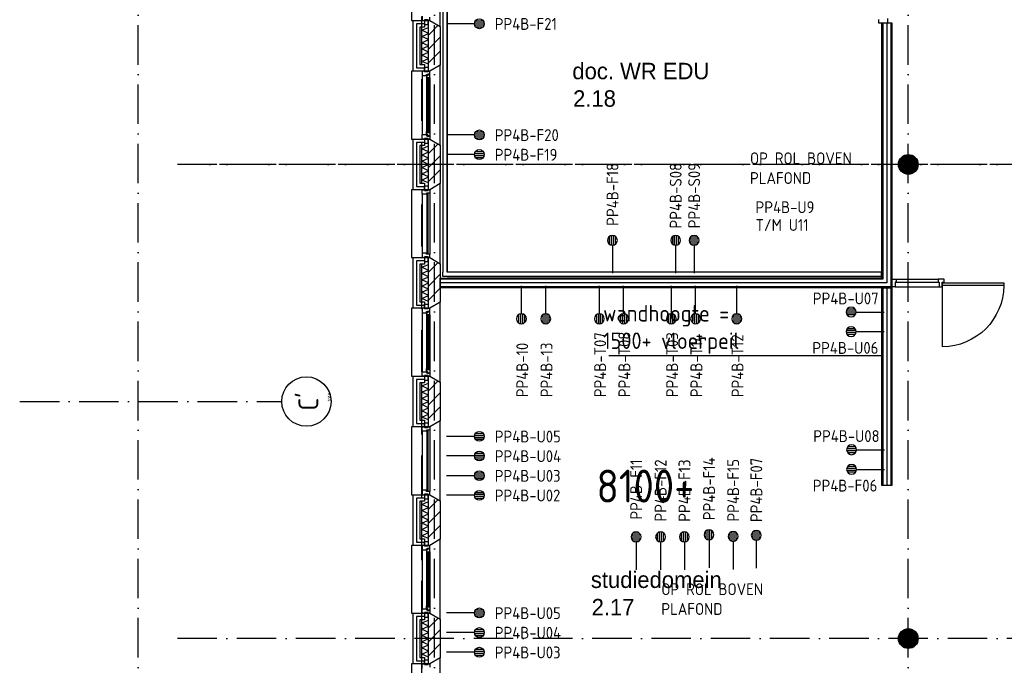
# Model space of a CAD drawing. Header units: millimetres. Extents: x 50250 to 324922, y 191 to 84291.
# Tile 18 of 44: x 167805 to 182763, y 19658 to 29460. Entities that reach past the tile are written whole.
import ezdxf
from ezdxf.enums import TextEntityAlignment as Align

# ---------------------------------------------------------------- set-up
doc = ezdxf.new("R2010")
doc.units = ezdxf.units.MM
doc.header["$LTSCALE"] = 100
for name, pattern in [('B-SL0', [100000000.0, 0, -100000000.0]), ('DASHDOT', [9, 6, -1.5, 0, -1.5]), ('HIDDEN', [9.525, 6.35, -3.175])]:
    doc.linetypes.add(name, pattern=pattern)
doc.layers.get('0').update_dxf_attribs({"linetype": 'CONTINUOUS'})
for name, color, linetype in [('AL$1----_ALGEMEEN', 7, 'CONTINUOUS'), ('AL$1----_TEKST', 7, 'CONTINUOUS'), ('AL$7----_STRAMIEN', 1, 'DASHDOT'), ('AL21----_BUITENWAND', 4, 'CONTINUOUS'), ('AL21K---_ISOLATIE', 1, 'CONTINUOUS'), ('AL22----_BINNENWAND', 7, 'CONTINUOUS'), ('AL28----_KONSTRUKTIE', 3, 'CONTINUOUS'), ('AL31----_BUITENKOZ', 7, 'CONTINUOUS'), ('AL32----_BINNENKOZ', 7, 'CONTINUOUS'), ('ALL-----_REFLIJNEN', 8, 'CONTINUOUS'), ('ALN-----_BLOCKNAAM', 2, 'CONTINUOUS'), ('ALXA3---_VOLZWART', 14, 'CONTINUOUS'), ('ALXAA---_GEWBETON', 12, 'CONTINUOUS'), ('ALXAB---_PREFABBETON', 1, 'CONTINUOUS'), ('BL$4----', 7, 'CONTINUOUS'), ('BOUW', 8, 'CONTINUOUS'), ('EA61303-_ARCEER', 1, 'CONTINUOUS'), ('EB6441--_ATTRIB', 2, 'CONTINUOUS'), ('EL6441--_DATACOM', 3, 'CONTINUOUS'), ('LIJN070', 130, 'CONTINUOUS'), ('WANDGOTEN', 3, 'CONTINUOUS')]:
    doc.layers.add(name, color=color, linetype=linetype)
doc.styles.add('1_8', font='ISO', dxfattribs={"height": 1.8})
doc.styles.add('2_0', font='iso', dxfattribs={"height": 200})
doc.styles.add('BURO-025', font='BUROFONT.shx', dxfattribs={"height": 250})
doc.styles.get("Standard").update_dxf_attribs({"font": 'iso.shx'})

# ---------------------------------------------------------------- blocks, each defined once
blk = doc.blocks.new('ES4X2')
for p, q in [((-0.45, 1.4), (-0.45, 2.6)), ((-0.15, 1.27), (-0.15, 2.73)), ((0.15, 1.27), (0.15, 2.73)), ((0.45, 1.4), (0.45, 2.6)), ((0, 1.25), (0, -3))]:
    blk.add_line(p, q)
blk.add_circle((0, 2), 0.75)
at = {"style": '1_8', "flags": 8}
for tag, p in [('NUMMER', (1.25, 3.5)), ('CODE', (-1.25, 3.5))]:
    blk.add_attdef(tag, text='', height=1.8, rotation=90, dxfattribs=at).set_placement(p, align=Align.MIDDLE_LEFT)
blk.add_attdef('M_CODE', text='', height=1.8, dxfattribs=at).set_placement((0, 0), align=Align.MIDDLE_CENTER)
blk = doc.blocks.new('EH100000')
at = {"linetype": 'ByBlock'}
for p, q in [((1, 0.5), (0, 0.5)), ((1, 0.5, 1), (0, 0.5, 1)), ((0, -0.5, 1), (1, -0.5, 1)), ((1, -0.5), (0, -0.5))]:
    blk.add_line(p, q, dxfattribs=at)
at = {"linetype": 'ByBlock', "invisible_edges": 15}
for points in [[(1, -0.5), (0, -0.5), (0, 0.5), (1, 0.5)], [(0, 0.5), (1, 0.5), (1, 0.5, 1), (0, 0.5, 1)], [(0, -0.5, 1), (1, -0.5, 1), (1, -0.5), (0, -0.5)]]:
    blk.add_3dface(points, dxfattribs=at)
at = {"linetype": 'ByBlock', "style": '2_0', "flags": 8}
blk.add_attdef('FUNCTIE', text='', height=0.5, dxfattribs=at).set_placement((0.5, 0), align=Align.MIDDLE)
at = {"linetype": 'ByBlock', "flags": 9}
blk.add_attdef('SCHOT', text='', height=0.5, dxfattribs=at).set_placement((0.5, 0), align=Align.MIDDLE)
blk = doc.blocks.new('WG2BB')
at = {"linetype": 'B-SL0'}
for p, q in [((32.5, -32.5), (32.5, 32.5)), ((-32.5, -32.5), (32.5, -32.5))]:
    blk.add_line(p, q, dxfattribs=at)
at = {"linetype": 'ByBlock'}
for points in [[(-32.5, -32.5), (-32.5, 32.5), (-32.5, 32.5), (32.5, 32.5)], [(32.5, -32.5), (32.5, -32.5), (32.5, -32.5), (32.5, -32.5)]]:
    blk.add_lwpolyline(points, dxfattribs=at)
at = {"flags": 3}
blk.add_attdef('HULPSTUK', (0, 0), '', height=1, rotation=180, dxfattribs=at)
blk = doc.blocks.new('EH100005')
blk.add_lwpolyline([(-1, -0.5), (0, -0.5), (0, 0.5), (-1, 0.5)])
at = {"style": '2_0', "flags": 9}
blk.add_attdef('HULPSTUK', text='', height=0.5, dxfattribs=at).set_placement((0, 0), align=Align.MIDDLE)
blk = doc.blocks.new('1010')
at = {"layer": 'AL$7----_STRAMIEN', "color": 7, "linetype": 'Continuous'}
blk.add_circle((0, 750), 750, dxfattribs=at)
at = {"layer": 'AL$7----_STRAMIEN', "color": 3, "linetype": 'Continuous'}
blk.add_attdef('STR-NAAM', text='', height=600, rotation=360, dxfattribs=at).set_placement((0, 750), align=Align.MIDDLE)
at = {"layer": 'ALN-----_BLOCKNAAM', "linetype": 'Continuous'}
blk.add_text('1010', height=100, dxfattribs=at).set_placement((0, 0))

msp = doc.modelspace()

# ---------------------------------------------------------------- hatches: boundary and pattern name
at = {"layer": 'WANDGOTEN'}
h = msp.add_hatch(dxfattribs=at)
h.set_pattern_fill('LINE,N', color=1, scale=20, angle=225, style=0)
h.set_pattern_definition([(225, (174267.33, 25628.23), (44.9013, -44.9013), [])])
edge = h.paths.add_edge_path()
edge.add_line((174300, 25628), (174300, 30750))
edge = h.paths.add_edge_path()
edge.add_line((174300, 30750), (174235, 30750))
edge = h.paths.add_edge_path()
edge.add_line((174235, 30750), (174235, 25628))
edge = h.paths.add_edge_path()
edge.add_line((174235, 25628), (174300, 25628))
h = msp.add_hatch(dxfattribs=at)
h.set_pattern_fill('LINE,N', color=1, scale=20, angle=45, style=0)
h.set_pattern_definition([(45, (174299.83, 25595.73), (-44.9013, 44.9013), [])])
edge = h.paths.add_edge_path()
edge.add_line((174300, 25563), (180899, 25563))
edge = h.paths.add_edge_path()
edge.add_line((180899, 25563), (180899, 25628))
edge = h.paths.add_edge_path()
edge.add_line((180899, 25628), (174300, 25628))
edge = h.paths.add_edge_path()
edge.add_line((174300, 25628), (174300, 25563))

# ---------------------------------------------------------------- linework, layer by layer
at = {"color": 8, "linetype": 'Continuous'}
for p, q in [((181758, 25520), (181758, 25473)), ((181848, 25520), (181758, 25520)), ((181758, 25473), (181775, 25473)), ((181775, 25473), (181775, 25406)), ((181821, 25473), (181848, 25473)), ((181821, 25406), (181821, 25473)), ((181848, 25473), (181848, 25520)), ((181775, 25406), (181821, 25406))]:
    msp.add_line(p, q, dxfattribs=at)
msp.add_lwpolyline([(181055, 25520), (181122, 25520), (181122, 25473), (181105, 25473), (181105, 25406), (181055, 25406)], close=True, dxfattribs=at)
msp.add_lwpolyline([(182757, 25426, -0.408724), (181823, 24492), (181823, 25426)], format="xyb", dxfattribs=at)
at = {"layer": 'AL$1----_ALGEMEEN', "color": 8}
msp.add_line((176757, 24364), (180898, 24364), dxfattribs=at)
at = {"layer": 'AL$7----_STRAMIEN', "color": 1}
for p, q in [((174105, 7175), (174105, 61763)), ((174105, 7175), (174105, 61763)), ((192144, 27263), (170205, 27263)), ((194205, 27263), (170205, 27263)), ((194205, 20063), (170205, 20063))]:
    msp.add_line(p, q, dxfattribs=at)
msp.add_lwpolyline([(181305, 7175), (181305, 76516)], dxfattribs=at)
at = {"layer": 'AL$7----_STRAMIEN'}
for points in [[(169605, 7175), (169605, 45867)], [(143505, 23663), (171786, 23663)]]:
    msp.add_lwpolyline(points, dxfattribs=at)
at = {"layer": 'AL21----_BUITENWAND', "color": 8}
for p, q in [((173785, 29448), (173954, 29448)), ((173785, 28678), (173785, 29448)), ((173885, 29348), (173885, 28778)), ((173954, 29348), (173885, 29348)), ((173954, 29448), (173954, 29348)), ((173885, 28778), (173954, 28778)), ((173954, 28778), (173954, 28678)), ((173954, 28678), (173785, 28678)), ((173785, 27648), (173954, 27648)), ((173785, 26878), (173785, 27648)), ((173885, 27548), (173885, 26978)), ((173954, 27548), (173885, 27548)), ((173954, 27648), (173954, 27548)), ((173885, 26978), (173954, 26978)), ((173954, 26978), (173954, 26878)), ((173954, 26878), (173785, 26878)), ((173785, 25848), (173954, 25848)), ((173785, 25078), (173785, 25848)), ((173885, 25748), (173885, 25178)), ((173954, 25748), (173885, 25748)), ((173954, 25848), (173954, 25748)), ((173885, 25178), (173954, 25178)), ((173954, 25178), (173954, 25078)), ((173954, 25078), (173785, 25078)), ((173785, 24048), (173954, 24048)), ((173785, 23278), (173785, 24048)), ((173885, 23948), (173885, 23378)), ((173954, 23948), (173885, 23948)), ((173954, 24048), (173954, 23948)), ((173885, 23378), (173954, 23378)), ((173954, 23378), (173954, 23278)), ((173954, 23278), (173785, 23278)), ((173785, 22248), (173954, 22248)), ((173785, 21478), (173785, 22248)), ((173885, 22148), (173885, 21578)), ((173954, 22148), (173885, 22148)), ((173954, 22248), (173954, 22148)), ((173885, 21578), (173954, 21578)), ((173954, 21578), (173954, 21478)), ((173954, 21478), (173785, 21478)), ((173785, 20448), (173954, 20448)), ((173785, 19678), (173785, 20448)), ((173885, 20348), (173885, 19778)), ((173954, 20348), (173885, 20348)), ((173954, 20448), (173954, 20348)), ((173885, 19778), (173954, 19778)), ((173954, 19778), (173954, 19678)), ((173954, 19678), (173785, 19678))]:
    msp.add_line(p, q, dxfattribs=at)
at = {"layer": 'AL21K---_ISOLATIE', "color": 8, "linetype": 'Continuous'}
for p, q in [((173915, 28778), (173915, 29348)), ((173915, 29301), (174015, 29344)), ((174015, 28778), (174015, 29348)), ((174015, 29253), (173915, 29301)), ((173915, 29206), (174015, 29253)), ((174015, 29158), (173915, 29206)), ((173915, 29111), (174015, 29158)), ((174015, 29063), (173915, 29111)), ((173915, 29016), (174015, 29063)), ((174015, 28968), (173915, 29016)), ((173915, 28921), (174015, 28968)), ((174015, 28873), (173915, 28921)), ((173915, 28826), (174015, 28873)), ((174015, 28783), (173915, 28826)), ((173915, 26978), (173915, 27548)), ((173915, 27501), (174015, 27544)), ((174015, 26978), (174015, 27548)), ((174015, 27453), (173915, 27501)), ((173915, 27406), (174015, 27453)), ((174015, 27358), (173915, 27406)), ((173915, 27311), (174015, 27358)), ((174015, 27263), (173915, 27311)), ((173915, 27216), (174015, 27263)), ((174015, 27168), (173915, 27216)), ((173915, 27121), (174015, 27168)), ((174015, 27073), (173915, 27121)), ((173915, 27026), (174015, 27073)), ((174015, 26983), (173915, 27026)), ((173915, 25178), (173915, 25748)), ((173915, 25701), (174015, 25744)), ((174015, 25178), (174015, 25748)), ((174015, 25653), (173915, 25701)), ((173915, 25606), (174015, 25653)), ((174015, 25558), (173915, 25606)), ((173915, 25511), (174015, 25558)), ((174015, 25463), (173915, 25511)), ((173915, 25416), (174015, 25463)), ((174015, 25368), (173915, 25416)), ((173915, 25321), (174015, 25368)), ((174015, 25273), (173915, 25321)), ((173915, 25226), (174015, 25273)), ((174015, 25183), (173915, 25226)), ((173915, 23378), (173915, 23948)), ((173915, 23901), (174015, 23944)), ((174015, 23378), (174015, 23948)), ((174015, 23853), (173915, 23901)), ((173915, 23806), (174015, 23853)), ((174015, 23758), (173915, 23806)), ((173915, 23711), (174015, 23758)), ((174015, 23663), (173915, 23711)), ((173915, 23616), (174015, 23663)), ((174015, 23568), (173915, 23616)), ((173915, 23521), (174015, 23568)), ((174015, 23473), (173915, 23521)), ((173915, 23426), (174015, 23473)), ((174015, 23383), (173915, 23426)), ((173915, 21578), (173915, 22148)), ((173915, 22101), (174015, 22144)), ((174015, 21578), (174015, 22148)), ((174015, 22053), (173915, 22101)), ((173915, 22006), (174015, 22053)), ((174015, 21958), (173915, 22006)), ((173915, 21911), (174015, 21958)), ((174015, 21863), (173915, 21911)), ((173915, 21816), (174015, 21863)), ((174015, 21768), (173915, 21816)), ((173915, 21721), (174015, 21768)), ((174015, 21673), (173915, 21721)), ((173915, 21626), (174015, 21673)), ((174015, 21583), (173915, 21626)), ((173915, 19778), (173915, 20348)), ((173915, 20301), (174015, 20344)), ((174015, 19778), (174015, 20348)), ((174015, 20253), (173915, 20301)), ((173915, 20206), (174015, 20253)), ((174015, 20158), (173915, 20206)), ((173915, 20111), (174015, 20158)), ((174015, 20063), (173915, 20111)), ((173915, 20016), (174015, 20063)), ((174015, 19968), (173915, 20016)), ((173915, 19921), (174015, 19968)), ((174015, 19873), (173915, 19921)), ((173915, 19826), (174015, 19873)), ((174015, 19783), (173915, 19826))]:
    msp.add_line(p, q, dxfattribs=at)
at = {"layer": 'AL22----_BINNENWAND', "color": 8}
for p, q in [((180905, 29412), (181055, 29412)), ((180905, 25538), (180905, 29412)), ((181055, 29412), (181055, 25388)), ((174195, 25538), (180905, 25538)), ((174195, 25388), (174195, 25538)), ((181055, 25388), (174195, 25388)), ((180905, 25388), (181055, 25388)), ((180905, 22388), (180905, 25388)), ((181055, 25388), (181055, 22388)), ((181055, 22388), (180905, 22388))]:
    msp.add_line(p, q, dxfattribs=at)
at = {"layer": 'AL22----_BINNENWAND', "color": 8, "linetype": 'Continuous'}
for p, q in [((180920, 29412), (180920, 25523)), ((181040, 29412), (181040, 25403)), ((180920, 25523), (174195, 25523)), ((181040, 25403), (174195, 25403)), ((180920, 25388), (180920, 22388)), ((181040, 25388), (181040, 22388))]:
    msp.add_line(p, q, dxfattribs=at)
at = {"layer": 'AL28----_KONSTRUKTIE', "color": 8}
for p, q in [((174015, 28678), (174015, 29448)), ((174015, 29448), (174035, 29448)), ((174035, 29448), (174195, 29356)), ((174195, 29356), (174195, 28771)), ((174195, 28771), (174035, 28678)), ((174035, 28678), (174015, 28678)), ((174015, 26878), (174015, 27648)), ((174015, 27648), (174035, 27648)), ((174035, 27648), (174195, 27556)), ((174195, 27556), (174195, 26971)), ((174195, 26971), (174035, 26878)), ((174035, 26878), (174015, 26878)), ((174015, 25078), (174015, 25848)), ((174015, 25848), (174035, 25848)), ((174035, 25848), (174195, 25756)), ((174195, 25756), (174195, 25171)), ((174195, 25171), (174035, 25078)), ((174035, 25078), (174015, 25078)), ((174015, 23278), (174015, 24048)), ((174015, 24048), (174035, 24048)), ((174035, 24048), (174195, 23956)), ((174195, 23956), (174195, 23371)), ((174195, 23371), (174035, 23278)), ((174035, 23278), (174015, 23278)), ((174015, 21478), (174015, 22248)), ((174015, 22248), (174035, 22248)), ((174035, 22248), (174195, 22156)), ((174195, 22156), (174195, 21571)), ((174195, 21571), (174035, 21478)), ((174035, 21478), (174015, 21478)), ((174015, 19678), (174015, 20448)), ((174015, 20448), (174035, 20448)), ((174035, 20448), (174195, 20356)), ((174195, 20356), (174195, 19771)), ((174195, 19771), (174035, 19678)), ((174035, 19678), (174015, 19678))]:
    msp.add_line(p, q, dxfattribs=at)
for centre in [(181305, 27263), (181305, 20063)]:
    msp.add_circle(centre, 150, dxfattribs=at)
at = {"layer": 'AL31----_BUITENKOZ', "color": 8}
for p, q in [((174195, 29356), (174195, 30571)), ((173755, 30478), (173755, 29448)), ((173755, 29448), (174035, 29448)), ((173954, 29458), (173954, 29387)), ((174010, 29458), (173954, 29458)), ((173954, 29387), (174010, 29387)), ((174010, 29387), (174010, 29458)), ((174035, 29448), (174195, 29356)), ((173954, 28739), (174010, 28739)), ((173954, 28668), (173954, 28739)), ((174010, 28739), (174010, 28668)), ((174195, 28771), (174035, 28678)), ((174195, 27556), (174195, 28771)), ((173755, 28678), (173755, 27648)), ((174035, 28678), (173755, 28678)), ((173921, 28678), (173921, 28611)), ((173954, 28678), (173921, 28678)), ((173921, 28611), (173921, 27715)), ((173921, 28611), (173984, 28611)), ((173954, 28668), (173954, 28678)), ((174010, 28668), (173954, 28668)), ((174010, 28668), (173954, 28668)), ((173984, 28628), (173999, 28628)), ((173984, 28611), (173984, 28628)), ((173984, 28617), (173984, 28611)), ((173999, 28617), (173984, 28617)), ((173984, 28611), (173984, 28564)), ((173997, 28579), (174038, 28579)), ((173997, 28562), (173997, 28579)), ((173999, 28634), (174035, 28634)), ((173999, 28628), (173999, 28634)), ((173999, 28609), (173999, 28617)), ((174004, 28609), (173999, 28609)), ((174004, 28631), (174004, 28609)), ((174034, 28631), (174004, 28631)), ((174010, 28678), (174010, 28668)), ((174035, 28678), (174010, 28678)), ((174022, 28579), (174022, 28562)), ((174036, 28579), (174022, 28579)), ((174034, 28624), (174034, 28631)), ((174038, 28622), (174034, 28624)), ((174035, 28634), (174035, 28678)), ((174036, 28562), (174036, 28579)), ((174038, 28579), (174038, 28622)), ((174038, 28579), (174038, 27748)), ((173984, 28564), (173984, 27763)), ((173984, 28564), (173997, 28562)), ((174022, 28562), (174036, 28562)), ((173921, 27715), (173984, 27715)), ((173921, 27648), (173921, 27715)), ((173984, 27763), (173997, 27765)), ((173984, 27715), (173984, 27763)), ((173984, 27710), (173984, 27715)), ((173984, 27715), (173984, 27698)), ((173999, 27710), (173984, 27710)), ((173984, 27698), (173999, 27698)), ((173997, 27765), (173997, 27748)), ((173997, 27748), (174038, 27748)), ((173999, 27718), (173999, 27710)), ((174004, 27718), (173999, 27718)), ((173999, 27698), (173999, 27692)), ((173999, 27692), (174035, 27692)), ((174004, 27696), (174004, 27718)), ((174034, 27696), (174004, 27696)), ((174022, 27765), (174036, 27765)), ((174022, 27748), (174022, 27765)), ((174036, 27748), (174022, 27748)), ((174038, 27705), (174034, 27703)), ((174034, 27703), (174034, 27696)), ((174035, 27692), (174035, 27648)), ((174036, 27765), (174036, 27748)), ((174038, 27748), (174038, 27705)), ((173755, 27648), (174035, 27648)), ((173954, 27648), (173921, 27648)), ((173954, 27658), (173954, 27648)), ((174010, 27658), (173954, 27658)), ((173954, 27658), (173954, 27587)), ((174010, 27658), (173954, 27658)), ((173954, 27587), (174010, 27587)), ((174010, 27648), (174010, 27658)), ((174010, 27587), (174010, 27658)), ((174035, 27648), (174010, 27648)), ((174035, 27648), (174195, 27556)), ((173954, 26939), (174010, 26939)), ((173954, 26868), (173954, 26939)), ((174010, 26939), (174010, 26868)), ((174195, 26971), (174035, 26878)), ((174195, 25756), (174195, 26971)), ((173755, 26878), (173755, 25848)), ((174035, 26878), (173755, 26878)), ((173921, 26811), (173921, 25915)), ((174010, 26868), (173954, 26868)), ((174035, 26828), (174035, 25898)), ((173755, 25848), (174035, 25848)), ((173954, 25858), (173954, 25787)), ((174010, 25858), (173954, 25858)), ((173954, 25787), (174010, 25787)), ((174010, 25787), (174010, 25858)), ((174035, 25848), (174195, 25756)), ((173954, 25139), (174010, 25139)), ((173954, 25068), (173954, 25139)), ((174010, 25139), (174010, 25068)), ((174195, 25171), (174035, 25078)), ((174195, 23956), (174195, 25171)), ((173755, 25078), (173755, 24048)), ((174035, 25078), (173755, 25078)), ((173921, 25078), (173921, 25011)), ((173954, 25078), (173921, 25078)), ((173921, 25011), (173921, 24115)), ((173921, 25011), (173984, 25011)), ((173954, 25068), (173954, 25078)), ((174010, 25068), (173954, 25068)), ((174010, 25068), (173954, 25068)), ((173984, 25028), (173999, 25028)), ((173984, 25011), (173984, 25028)), ((173984, 25017), (173984, 25011)), ((173999, 25017), (173984, 25017)), ((173984, 25011), (173984, 24964)), ((173999, 25034), (174035, 25034)), ((173999, 25028), (173999, 25034)), ((173999, 25009), (173999, 25017)), ((174004, 25009), (173999, 25009)), ((174004, 25031), (174004, 25009)), ((174034, 25031), (174004, 25031)), ((174010, 25078), (174010, 25068)), ((174035, 25078), (174010, 25078)), ((174034, 25024), (174034, 25031)), ((174038, 25022), (174034, 25024)), ((174035, 25034), (174035, 25078)), ((174038, 24979), (174038, 25022)), ((173984, 24964), (173984, 24163)), ((173984, 24964), (173997, 24962)), ((173997, 24979), (174038, 24979)), ((173997, 24962), (173997, 24979)), ((174022, 24979), (174022, 24962)), ((174036, 24979), (174022, 24979)), ((174022, 24962), (174036, 24962)), ((174036, 24962), (174036, 24979)), ((174038, 24979), (174038, 24148)), ((173921, 24115), (173984, 24115)), ((173921, 24048), (173921, 24115)), ((173984, 24163), (173997, 24165)), ((173984, 24115), (173984, 24163)), ((173984, 24110), (173984, 24115)), ((173984, 24115), (173984, 24098)), ((173999, 24110), (173984, 24110)), ((173984, 24098), (173999, 24098)), ((173997, 24165), (173997, 24148)), ((173997, 24148), (174038, 24148)), ((173999, 24118), (173999, 24110)), ((174004, 24118), (173999, 24118)), ((173999, 24098), (173999, 24092)), ((173999, 24092), (174035, 24092)), ((174004, 24096), (174004, 24118)), ((174034, 24096), (174004, 24096)), ((174022, 24165), (174036, 24165)), ((174022, 24148), (174022, 24165)), ((174036, 24148), (174022, 24148)), ((174038, 24105), (174034, 24103)), ((174034, 24103), (174034, 24096)), ((174035, 24092), (174035, 24048)), ((174036, 24165), (174036, 24148)), ((174038, 24148), (174038, 24105)), ((173755, 24048), (174035, 24048)), ((173954, 24048), (173921, 24048)), ((173954, 24058), (173954, 24048)), ((174010, 24058), (173954, 24058)), ((173954, 24058), (173954, 23987)), ((174010, 24058), (173954, 24058)), ((173954, 23987), (174010, 23987)), ((174010, 24048), (174010, 24058)), ((174010, 23987), (174010, 24058)), ((174035, 24048), (174010, 24048)), ((174035, 24048), (174195, 23956)), ((173954, 23339), (174010, 23339)), ((173954, 23268), (173954, 23339)), ((174010, 23339), (174010, 23268)), ((174195, 23371), (174035, 23278)), ((174195, 22156), (174195, 23371)), ((173755, 23278), (173755, 22248)), ((174035, 23278), (173755, 23278)), ((173921, 23211), (173921, 22315)), ((174010, 23268), (173954, 23268)), ((174035, 23228), (174035, 22298)), ((173755, 22248), (174035, 22248)), ((173954, 22258), (173954, 22187)), ((174010, 22258), (173954, 22258)), ((173954, 22187), (174010, 22187)), ((174010, 22187), (174010, 22258)), ((174035, 22248), (174195, 22156)), ((174195, 21571), (174035, 21478)), ((174195, 20356), (174195, 21571)), ((173755, 21478), (173755, 20448)), ((174035, 21478), (173755, 21478)), ((173921, 21478), (173921, 21411)), ((173954, 21478), (173921, 21478)), ((173921, 21411), (173984, 21411)), ((173921, 21411), (173921, 20515)), ((173954, 21539), (174010, 21539)), ((173954, 21468), (173954, 21539)), ((173954, 21468), (173954, 21478)), ((174010, 21468), (173954, 21468)), ((174010, 21468), (173954, 21468)), ((173984, 21428), (173999, 21428)), ((173984, 21411), (173984, 21428)), ((173984, 21417), (173984, 21411)), ((173999, 21417), (173984, 21417)), ((173984, 21411), (173984, 21364)), ((173999, 21434), (174035, 21434)), ((173999, 21428), (173999, 21434)), ((173999, 21409), (173999, 21417)), ((174004, 21409), (173999, 21409)), ((174004, 21431), (174004, 21409)), ((174034, 21431), (174004, 21431)), ((174010, 21539), (174010, 21468)), ((174010, 21478), (174010, 21468)), ((174035, 21478), (174010, 21478)), ((174034, 21424), (174034, 21431)), ((174038, 21422), (174034, 21424)), ((174035, 21434), (174035, 21478)), ((174038, 21379), (174038, 21422)), ((173984, 21364), (173984, 20563)), ((173984, 21364), (173997, 21362)), ((173997, 21379), (174038, 21379)), ((173997, 21362), (173997, 21379)), ((174022, 21379), (174022, 21362)), ((174036, 21379), (174022, 21379)), ((174022, 21362), (174036, 21362)), ((174036, 21362), (174036, 21379)), ((174038, 21379), (174038, 20548)), ((173921, 20448), (173921, 20515)), ((173921, 20515), (173984, 20515)), ((173984, 20563), (173997, 20565)), ((173984, 20515), (173984, 20563)), ((173984, 20510), (173984, 20515)), ((173984, 20515), (173984, 20498)), ((173999, 20510), (173984, 20510)), ((173984, 20498), (173999, 20498)), ((173997, 20565), (173997, 20548)), ((173997, 20548), (174038, 20548)), ((173999, 20518), (173999, 20510)), ((174004, 20518), (173999, 20518)), ((173999, 20498), (173999, 20492)), ((174004, 20496), (174004, 20518)), ((174034, 20496), (174004, 20496)), ((174022, 20565), (174036, 20565)), ((174022, 20548), (174022, 20565)), ((174036, 20548), (174022, 20548)), ((174038, 20505), (174034, 20503)), ((174034, 20503), (174034, 20496)), ((174036, 20565), (174036, 20548)), ((174038, 20548), (174038, 20505)), ((173755, 20448), (174035, 20448)), ((173954, 20448), (173921, 20448)), ((173954, 20458), (173954, 20448)), ((174010, 20458), (173954, 20458)), ((173954, 20458), (173954, 20387)), ((174010, 20458), (173954, 20458)), ((173954, 20387), (174010, 20387)), ((173999, 20492), (174035, 20492)), ((174010, 20448), (174010, 20458)), ((174010, 20387), (174010, 20458)), ((174035, 20448), (174010, 20448)), ((174035, 20492), (174035, 20448)), ((174035, 20448), (174195, 20356)), ((174195, 19771), (174035, 19678)), ((174195, 18556), (174195, 19771)), ((173755, 19678), (173755, 18648)), ((174035, 19678), (173755, 19678)), ((173954, 19739), (174010, 19739)), ((173954, 19668), (173954, 19739)), ((174010, 19668), (173954, 19668)), ((174010, 19739), (174010, 19668))]:
    msp.add_line(p, q, dxfattribs=at)
at = {"layer": 'AL31----_BUITENKOZ', "color": 8, "linetype": 'Continuous'}
for p, q in [((173921, 29515), (173921, 29448)), ((174035, 29448), (174035, 29498)), ((173921, 29448), (173954, 29448)), ((173954, 29458), (174010, 29458)), ((173954, 29448), (173954, 29458)), ((174010, 29458), (174010, 29448)), ((174010, 29448), (174035, 29448)), ((174010, 29448), (174010, 29448)), ((173999, 28577), (173999, 27750)), ((174020, 28577), (173999, 28577)), ((174020, 27750), (174020, 28577)), ((173999, 27750), (174020, 27750)), ((173921, 26878), (173954, 26878)), ((173921, 26811), (173921, 26878)), ((173921, 26811), (173921, 26811)), ((173921, 26811), (173921, 26811)), ((173921, 26811), (173921, 26811)), ((173921, 26811), (173921, 26811)), ((173984, 26811), (173921, 26811)), ((173954, 26878), (173954, 26868)), ((173954, 26868), (174010, 26868)), ((173984, 26828), (173984, 26811)), ((174035, 26828), (173984, 26828)), ((173988, 26823), (173988, 25903)), ((174009, 26823), (173988, 26823)), ((174009, 25903), (174009, 26823)), ((174010, 26878), (174035, 26878)), ((174010, 26878), (174010, 26878)), ((174010, 26868), (174010, 26878)), ((174035, 26878), (174035, 26828)), ((174035, 26828), (174035, 26828)), ((173921, 25915), (173921, 25848)), ((173921, 25915), (173921, 25915)), ((173921, 25915), (173921, 25915)), ((173921, 25915), (173921, 25915)), ((173921, 25915), (173921, 25915)), ((173984, 25915), (173921, 25915)), ((173984, 25898), (173984, 25915)), ((174035, 25898), (173984, 25898)), ((173988, 25903), (174009, 25903)), ((174035, 25848), (174035, 25898)), ((174035, 25898), (174035, 25898)), ((173921, 25848), (173954, 25848)), ((173954, 25858), (174010, 25858)), ((173954, 25848), (173954, 25858)), ((174010, 25858), (174010, 25848)), ((174010, 25848), (174035, 25848)), ((174010, 25848), (174010, 25848)), ((181823, 25467), (182757, 25467)), ((181823, 25426), (181823, 25467)), ((182757, 25467), (182757, 25426)), ((182757, 25426), (181823, 25426)), ((173999, 24977), (173999, 24150)), ((174020, 24977), (173999, 24977)), ((174020, 24150), (174020, 24977)), ((173999, 24150), (174020, 24150)), ((173921, 23278), (173954, 23278)), ((173921, 23211), (173921, 23278)), ((173921, 23211), (173921, 23211)), ((173921, 23211), (173921, 23211)), ((173921, 23211), (173921, 23211)), ((173921, 23211), (173921, 23211)), ((173984, 23211), (173921, 23211)), ((173954, 23278), (173954, 23268)), ((173954, 23268), (174010, 23268)), ((173984, 23228), (173984, 23211)), ((174035, 23228), (173984, 23228)), ((173988, 23223), (173988, 22303)), ((174009, 23223), (173988, 23223)), ((174009, 22303), (174009, 23223)), ((174010, 23278), (174035, 23278)), ((174010, 23278), (174010, 23278)), ((174010, 23268), (174010, 23278)), ((174035, 23278), (174035, 23228)), ((174035, 23228), (174035, 23228)), ((173921, 22315), (173921, 22248)), ((173921, 22315), (173921, 22315)), ((173921, 22315), (173921, 22315)), ((173921, 22315), (173921, 22315)), ((173921, 22315), (173921, 22315)), ((173984, 22315), (173921, 22315)), ((173984, 22298), (173984, 22315)), ((174035, 22298), (173984, 22298)), ((173988, 22303), (174009, 22303)), ((174035, 22248), (174035, 22298)), ((174035, 22298), (174035, 22298)), ((173921, 22248), (173954, 22248)), ((173954, 22258), (174010, 22258)), ((173954, 22248), (173954, 22258)), ((174010, 22258), (174010, 22248)), ((174010, 22248), (174035, 22248)), ((174010, 22248), (174010, 22248)), ((173999, 21377), (173999, 20550)), ((174020, 21377), (173999, 21377)), ((174020, 20550), (174020, 21377)), ((173999, 20550), (174020, 20550)), ((173921, 19678), (173954, 19678)), ((173921, 19611), (173921, 19678)), ((173954, 19678), (173954, 19668)), ((173954, 19668), (174010, 19668)), ((174010, 19678), (174035, 19678)), ((174010, 19678), (174010, 19678)), ((174010, 19668), (174010, 19678)), ((174035, 19678), (174035, 19628))]:
    msp.add_line(p, q, dxfattribs=at)
at = {"layer": 'AL32----_BINNENKOZ', "color": 8}
for p, q in [((180993, 29412), (180993, 29479)), ((180854, 29462), (180854, 29412)), ((180854, 29412), (180993, 29412)), ((181122, 25520), (181758, 25520)), ((181122, 25473), (181758, 25473)), ((179891, 25388), (174262, 25388)), ((181105, 25406), (181775, 25406))]:
    msp.add_line(p, q, dxfattribs=at)
at = {"layer": 'ALL-----_REFLIJNEN', "color": 8, "linetype": 'Continuous'}
for p, q in [((173835, 29398), (173835, 28728)), ((173954, 29398), (173835, 29398)), ((180980, 29412), (180980, 25463)), ((173835, 28728), (173954, 28728)), ((173835, 27598), (173835, 26928)), ((173954, 27598), (173835, 27598)), ((173835, 26928), (173954, 26928)), ((173835, 25798), (173835, 25128)), ((173954, 25798), (173835, 25798)), ((180980, 25463), (174195, 25463)), ((180980, 25388), (180980, 22388)), ((173835, 25128), (173954, 25128)), ((173835, 23998), (173835, 23328)), ((173954, 23998), (173835, 23998)), ((173835, 23328), (173954, 23328)), ((173835, 22198), (173835, 21528)), ((173954, 22198), (173835, 22198)), ((173835, 21528), (173954, 21528)), ((173835, 20398), (173835, 19728)), ((173954, 20398), (173835, 20398)), ((173835, 19728), (173954, 19728))]:
    msp.add_line(p, q, dxfattribs=at)
at = {"layer": 'ALXA3---_VOLZWART', "color": 8}
for p, q in [((173835, 29398), (173835, 28728)), ((173954, 29398), (173835, 29398)), ((173835, 28728), (173954, 28728)), ((173835, 27598), (173835, 26928)), ((173954, 27598), (173835, 27598)), ((173835, 26928), (173954, 26928)), ((173835, 25798), (173835, 25128)), ((173954, 25798), (173835, 25798)), ((173835, 25128), (173954, 25128)), ((173835, 23998), (173835, 23328)), ((173954, 23998), (173835, 23998)), ((173835, 23328), (173954, 23328)), ((173835, 22198), (173835, 21528)), ((173954, 22198), (173835, 22198)), ((173835, 21528), (173954, 21528)), ((173835, 20398), (173835, 19728)), ((173954, 20398), (173835, 20398)), ((173835, 19728), (173954, 19728))]:
    msp.add_line(p, q, dxfattribs=at)
at = {"layer": 'ALXAA---_GEWBETON', "color": 8}
for p, q in [((181205, 27152), (181205, 27375)), ((181225, 27137), (181225, 27390)), ((181245, 27126), (181245, 27401)), ((181265, 27119), (181265, 27408)), ((181285, 27115), (181285, 27412)), ((181305, 27113), (181305, 27413)), ((181325, 27115), (181325, 27412)), ((181345, 27119), (181345, 27408)), ((181365, 27126), (181365, 27401)), ((181385, 27137), (181385, 27390)), ((181405, 27152), (181405, 27375)), ((181165, 27210), (181165, 27317)), ((181185, 27173), (181185, 27353)), ((181425, 27173), (181425, 27353)), ((181445, 27210), (181445, 27317)), ((181245, 19926), (181245, 20201)), ((181265, 19919), (181265, 20208)), ((181285, 19915), (181285, 20212)), ((181305, 19913), (181305, 20213)), ((181325, 19915), (181325, 20212)), ((181345, 19919), (181345, 20208)), ((181365, 19926), (181365, 20201)), ((181165, 20010), (181165, 20117)), ((181185, 19973), (181185, 20153)), ((181205, 19952), (181205, 20175)), ((181225, 19937), (181225, 20190)), ((181385, 19937), (181385, 20190)), ((181405, 19952), (181405, 20175)), ((181425, 19973), (181425, 20153)), ((181445, 20010), (181445, 20117))]:
    msp.add_line(p, q, dxfattribs=at)
at = {"layer": 'ALXAB---_PREFABBETON', "color": 8}
for p, q in [((174015, 29439), (174024, 29448)), ((174015, 29227), (174163, 29375)), ((174015, 29015), (174195, 29195)), ((174015, 28803), (174195, 28983)), ((174015, 27639), (174024, 27648)), ((174015, 27427), (174163, 27575)), ((174015, 27215), (174195, 27395)), ((174015, 27003), (174195, 27183)), ((174015, 25839), (174024, 25848)), ((174015, 25627), (174163, 25775)), ((174015, 25415), (174195, 25595)), ((174015, 25203), (174195, 25383)), ((174015, 24039), (174024, 24048)), ((174015, 23827), (174163, 23975)), ((174015, 23615), (174195, 23795)), ((174015, 23403), (174195, 23583)), ((174015, 22239), (174024, 22248)), ((174015, 22027), (174163, 22175)), ((174015, 21815), (174195, 21995)), ((174015, 21603), (174195, 21783)), ((174015, 20439), (174024, 20448)), ((174015, 20227), (174163, 20375)), ((174015, 20015), (174195, 20195)), ((174015, 19803), (174195, 19983))]:
    msp.add_line(p, q, dxfattribs=at)
at = {"layer": 'LIJN070', "linetype": 'HIDDEN'}
msp.add_line((173915, 5063), (173915, 78198), dxfattribs=at)

# ---------------------------------------------------------------- block references
at = {"layer": 'AL$7----_STRAMIEN', "xscale": 0.5, "yscale": 0.5, "zscale": 0.5, "rotation": 90}
msp.add_blockref('1010', (172536, 23663), dxfattribs=at).add_auto_attribs({'STR-NAAM': "C'"})
at = {"layer": 'EL6441--_DATACOM'}
ref = msp.add_blockref('ES4X2', (174588, 29399), dxfattribs=dict(at, xscale=100, yscale=100, zscale=100, rotation=270))
ref.add_attrib('CODE', 'PP4B-F21', dxfattribs={"layer": 'EB6441--_ATTRIB', "color": 1, "height": 180, "style": '1_8', "flags": 8}).set_placement((175022, 29396), align=Align.MIDDLE_LEFT)
ref = msp.add_blockref('ES4X2', (174588, 27711), dxfattribs=dict(at, xscale=100, yscale=100, zscale=100, rotation=270))
ref.add_attrib('CODE', 'PP4B-F20', dxfattribs={"layer": 'EB6441--_ATTRIB', "color": 1, "height": 180, "style": '1_8', "flags": 8}).set_placement((175022, 27708), align=Align.MIDDLE_LEFT)
ref = msp.add_blockref('ES4X2', (174588, 27413), dxfattribs=dict(at, xscale=100, yscale=100, zscale=100, rotation=270))
ref.add_attrib('CODE', 'PP4B-F19', dxfattribs={"layer": 'EB6441--_ATTRIB', "color": 1, "height": 180, "style": '1_8', "flags": 8}).set_placement((175022, 27410), align=Align.MIDDLE_LEFT)
ref = msp.add_blockref('ES4X2', (176810, 25910), dxfattribs=dict(at, xscale=-100, yscale=100, zscale=100))
ref.add_attrib('CODE', 'PP4B-F18', dxfattribs={"layer": 'EB6441--_ATTRIB', "color": 1, "height": 180, "rotation": 90, "style": '1_8', "flags": 8}).set_placement((176811, 27286), align=Align.MIDDLE_RIGHT)
ref = msp.add_blockref('ES4X2', (177770, 25910), dxfattribs=dict(at, xscale=-100, yscale=100, zscale=100))
ref.add_attrib('CODE', 'PP4B-S08', dxfattribs={"layer": 'EB6441--_ATTRIB', "color": 1, "height": 180, "rotation": 90, "style": '1_8', "flags": 8}).set_placement((177771, 27286), align=Align.MIDDLE_RIGHT)
ref = msp.add_blockref('ES4X2', (178051, 25910), dxfattribs=dict(at, xscale=-100, yscale=100, zscale=100))
ref.add_attrib('CODE', 'PP4B-S09', dxfattribs={"layer": 'EB6441--_ATTRIB', "color": 1, "height": 180, "rotation": 90, "style": '1_8', "flags": 8}).set_placement((178052, 27286), align=Align.MIDDLE_RIGHT)
ref = msp.add_blockref('ES4X2', (175428, 25119), dxfattribs=dict(at, xscale=-100, yscale=100, zscale=100, rotation=180))
ref.add_attrib('CODE', 'PP4B-10', dxfattribs={"layer": 'EB6441--_ATTRIB', "color": 1, "height": 180, "rotation": 90, "style": '1_8', "flags": 8}).set_placement((175440, 23728), align=Align.MIDDLE_LEFT)
ref = msp.add_blockref('ES4X2', (175797, 25119), dxfattribs=dict(at, xscale=-100, yscale=100, zscale=100, rotation=180))
ref.add_attrib('CODE', 'PP4B-13', dxfattribs={"layer": 'EB6441--_ATTRIB', "color": 1, "height": 180, "rotation": 90, "style": '1_8', "flags": 8}).set_placement((175809, 23728), align=Align.MIDDLE_LEFT)
ref = msp.add_blockref('ES4X2', (176611, 25119), dxfattribs=dict(at, xscale=-100, yscale=100, zscale=100, rotation=180))
ref.add_attrib('CODE', 'PP4B-T07', dxfattribs={"layer": 'EB6441--_ATTRIB', "color": 1, "height": 180, "rotation": 90, "style": '1_8', "flags": 8}).set_placement((176623, 23728), align=Align.MIDDLE_LEFT)
ref = msp.add_blockref('ES4X2', (176979, 25119), dxfattribs=dict(at, xscale=-100, yscale=100, zscale=100, rotation=180))
ref.add_attrib('CODE', 'PP4B-T08', dxfattribs={"layer": 'EB6441--_ATTRIB', "color": 1, "height": 180, "rotation": 90, "style": '1_8', "flags": 8}).set_placement((176991, 23728), align=Align.MIDDLE_LEFT)
ref = msp.add_blockref('ES4X2', (177705, 25119), dxfattribs=dict(at, xscale=-100, yscale=100, zscale=100, rotation=180))
ref.add_attrib('CODE', 'PP4B-T03', dxfattribs={"layer": 'EB6441--_ATTRIB', "color": 1, "height": 180, "rotation": 90, "style": '1_8', "flags": 8}).set_placement((177717, 23728), align=Align.MIDDLE_LEFT)
ref = msp.add_blockref('ES4X2', (178073, 25119), dxfattribs=dict(at, xscale=-100, yscale=100, zscale=100, rotation=180))
ref.add_attrib('CODE', 'PP4B-T14', dxfattribs={"layer": 'EB6441--_ATTRIB', "color": 1, "height": 180, "rotation": 90, "style": '1_8', "flags": 8}).set_placement((178085, 23728), align=Align.MIDDLE_LEFT)
ref = msp.add_blockref('ES4X2', (178699, 25119), dxfattribs=dict(at, xscale=-100, yscale=100, zscale=100, rotation=180))
ref.add_attrib('CODE', 'PP4B-T12', dxfattribs={"layer": 'EB6441--_ATTRIB', "color": 1, "height": 180, "rotation": 90, "style": '1_8', "flags": 8}).set_placement((178711, 23728), align=Align.MIDDLE_LEFT)
ref = msp.add_blockref('ES4X2', (180636, 25022), dxfattribs=dict(at, xscale=-100, yscale=100, zscale=100, rotation=90))
ref.add_attrib('CODE', 'PP4B-U07', dxfattribs={"layer": 'EB6441--_ATTRIB', "color": 1, "height": 180, "style": '1_8', "flags": 8}).set_placement((179854, 25228), align=Align.MIDDLE_LEFT)
ref = msp.add_blockref('ES4X2', (180636, 24724), dxfattribs=dict(at, xscale=-100, yscale=100, zscale=100, rotation=90))
ref.add_attrib('CODE', 'PP4B-U06', dxfattribs={"layer": 'EB6441--_ATTRIB', "color": 1, "height": 180, "style": '1_8', "flags": 8}).set_placement((179847, 24477), align=Align.MIDDLE_LEFT)
ref = msp.add_blockref('ES4X2', (174588, 23134), dxfattribs=dict(at, xscale=100, yscale=100, zscale=100, rotation=270))
ref.add_attrib('CODE', 'PP4B-U05', dxfattribs={"layer": 'EB6441--_ATTRIB', "color": 1, "height": 180, "style": '1_8', "flags": 8}).set_placement((175022, 23131), align=Align.MIDDLE_LEFT)
ref = msp.add_blockref('ES4X2', (180643, 22931), dxfattribs=dict(at, xscale=-100, yscale=100, zscale=100, rotation=90))
ref.add_attrib('CODE', 'PP4B-U08', dxfattribs={"layer": 'EB6441--_ATTRIB', "color": 1, "height": 180, "style": '1_8', "flags": 8}).set_placement((179861, 23138), align=Align.MIDDLE_LEFT)
ref = msp.add_blockref('ES4X2', (174588, 22836), dxfattribs=dict(at, xscale=100, yscale=100, zscale=100, rotation=270))
ref.add_attrib('CODE', 'PP4B-U04', dxfattribs={"layer": 'EB6441--_ATTRIB', "color": 1, "height": 180, "style": '1_8', "flags": 8}).set_placement((175022, 22833), align=Align.MIDDLE_LEFT)
ref = msp.add_blockref('ES4X2', (177170, 21408), dxfattribs=dict(at, xscale=-100, yscale=100, zscale=100))
ref.add_attrib('CODE', 'PP4B-F11', dxfattribs={"layer": 'EB6441--_ATTRIB', "color": 1, "height": 180, "rotation": 90, "style": '1_8', "flags": 8}).set_placement((177171, 22784), align=Align.MIDDLE_RIGHT)
ref = msp.add_blockref('ES4X2', (177541, 21408), dxfattribs=dict(at, xscale=-100, yscale=100, zscale=100))
ref.add_attrib('CODE', 'PP4B-F12', dxfattribs={"layer": 'EB6441--_ATTRIB', "color": 1, "height": 180, "rotation": 90, "style": '1_8', "flags": 8}).set_placement((177542, 22784), align=Align.MIDDLE_RIGHT)
ref = msp.add_blockref('ES4X2', (177903, 21408), dxfattribs=dict(at, xscale=-100, yscale=100, zscale=100))
ref.add_attrib('CODE', 'PP4B-F13', dxfattribs={"layer": 'EB6441--_ATTRIB', "color": 1, "height": 180, "rotation": 90, "style": '1_8', "flags": 8}).set_placement((177904, 22784), align=Align.MIDDLE_RIGHT)
ref = msp.add_blockref('ES4X2', (178277, 21439), dxfattribs=dict(at, xscale=-100, yscale=100, zscale=100))
ref.add_attrib('CODE', 'PP4B-F14', dxfattribs={"layer": 'EB6441--_ATTRIB', "color": 1, "height": 180, "rotation": 90, "style": '1_8', "flags": 8}).set_placement((178278, 22815), align=Align.MIDDLE_RIGHT)
ref = msp.add_blockref('ES4X2', (178644, 21415), dxfattribs=dict(at, xscale=-100, yscale=100, zscale=100))
ref.add_attrib('CODE', 'PP4B-F15', dxfattribs={"layer": 'EB6441--_ATTRIB', "color": 1, "height": 180, "rotation": 90, "style": '1_8', "flags": 8}).set_placement((178645, 22791), align=Align.MIDDLE_RIGHT)
ref = msp.add_blockref('ES4X2', (178995, 21432), dxfattribs=dict(at, xscale=-100, yscale=100, zscale=100))
ref.add_attrib('CODE', 'PP4B-F07', dxfattribs={"layer": 'EB6441--_ATTRIB', "color": 1, "height": 180, "rotation": 90, "style": '1_8', "flags": 8}).set_placement((178996, 22808), align=Align.MIDDLE_RIGHT)
ref = msp.add_blockref('ES4X2', (174588, 22537), dxfattribs=dict(at, xscale=100, yscale=100, zscale=100, rotation=270))
ref.add_attrib('CODE', 'PP4B-U03', dxfattribs={"layer": 'EB6441--_ATTRIB', "color": 1, "height": 180, "style": '1_8', "flags": 8}).set_placement((175022, 22534), align=Align.MIDDLE_LEFT)
ref = msp.add_blockref('ES4X2', (180643, 22633), dxfattribs=dict(at, xscale=-100, yscale=100, zscale=100, rotation=90))
ref.add_attrib('CODE', 'PP4B-F06', dxfattribs={"layer": 'EB6441--_ATTRIB', "color": 1, "height": 180, "style": '1_8', "flags": 8}).set_placement((179854, 22386), align=Align.MIDDLE_LEFT)
ref = msp.add_blockref('ES4X2', (174588, 22239), dxfattribs=dict(at, xscale=100, yscale=100, zscale=100, rotation=270))
ref.add_attrib('CODE', 'PP4B-U02', dxfattribs={"layer": 'EB6441--_ATTRIB', "color": 1, "height": 180, "style": '1_8', "flags": 8}).set_placement((175022, 22236), align=Align.MIDDLE_LEFT)
ref = msp.add_blockref('ES4X2', (174588, 20453), dxfattribs=dict(at, xscale=100, yscale=100, zscale=100, rotation=270))
ref.add_attrib('CODE', 'PP4B-U05', dxfattribs={"layer": 'EB6441--_ATTRIB', "color": 1, "height": 180, "style": '1_8', "flags": 8}).set_placement((175022, 20450), align=Align.MIDDLE_LEFT)
ref = msp.add_blockref('ES4X2', (174588, 20155), dxfattribs=dict(at, xscale=100, yscale=100, zscale=100, rotation=270))
ref.add_attrib('CODE', 'PP4B-U04', dxfattribs={"layer": 'EB6441--_ATTRIB', "color": 1, "height": 180, "style": '1_8', "flags": 8}).set_placement((175022, 20152), align=Align.MIDDLE_LEFT)
ref = msp.add_blockref('ES4X2', (174588, 19856), dxfattribs=dict(at, xscale=100, yscale=100, zscale=100, rotation=270))
ref.add_attrib('CODE', 'PP4B-U03', dxfattribs={"layer": 'EB6441--_ATTRIB', "color": 1, "height": 180, "style": '1_8', "flags": 8}).set_placement((175022, 19853), align=Align.MIDDLE_LEFT)
at = {"layer": 'WANDGOTEN', "xscale": 5121.999999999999, "yscale": 65, "zscale": 119.9999999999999, "rotation": 90}
msp.add_blockref('EH100000', (174267, 25628), dxfattribs=at)
at = {"layer": 'WANDGOTEN', "rotation": 90}
msp.add_blockref('WG2BB', (174267, 25596), dxfattribs=at)
at = {"layer": 'WANDGOTEN', "yscale": 65}
for name, p, xscale, zscale in [('EH100000', (174300, 25596), 6598.883308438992, 119.9999999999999), ('EH100005', (180899, 25596), 120, 120)]:
    msp.add_blockref(name, p, dxfattribs=dict(at, xscale=xscale, zscale=zscale))

# ---------------------------------------------------------------- texts
at = {"layer": 'AL$1----_TEKST', "color": 8}
msp.add_text('8100+', height=500, dxfattribs=at).set_placement((176568, 22129))
at = {"layer": 'BL$4----', "color": 8}
for s, p in [('wandhoogte =', (176669, 24878)), ('1500+ vloerpeil', (176669, 24461))]:
    msp.add_text(s, height=250, dxfattribs=at).set_placement(p)
at = {"layer": 'BOUW', "style": 'BURO-025'}
for s, p in [('doc. WR EDU', (176201, 28556)), ('2.18', (176212, 28139)), ('studiedomein', (176482, 20832)), ('2.17', (176494, 20416))]:
    msp.add_text(s, height=250, dxfattribs=at).set_placement(p)
at = {"layer": 'EA61303-_ARCEER', "char_height": 180, "width": 1550, "attachment_point": 1}
for insert in [(178900, 27446), (177553, 20903)]:
    msp.add_mtext('{\\Fiso.shx;OP ROL BOVEN PLAFOND}', dxfattribs=dict(at, insert=insert))
at = {"layer": 'EL6441--_DATACOM', "color": 1}
for s, p in [('PP4B-U9', (178984, 26523)), ('T/M U11', (178984, 26253))]:
    msp.add_text(s, height=180, dxfattribs=at).set_placement(p)

doc.saveas('drawing.dxf')
